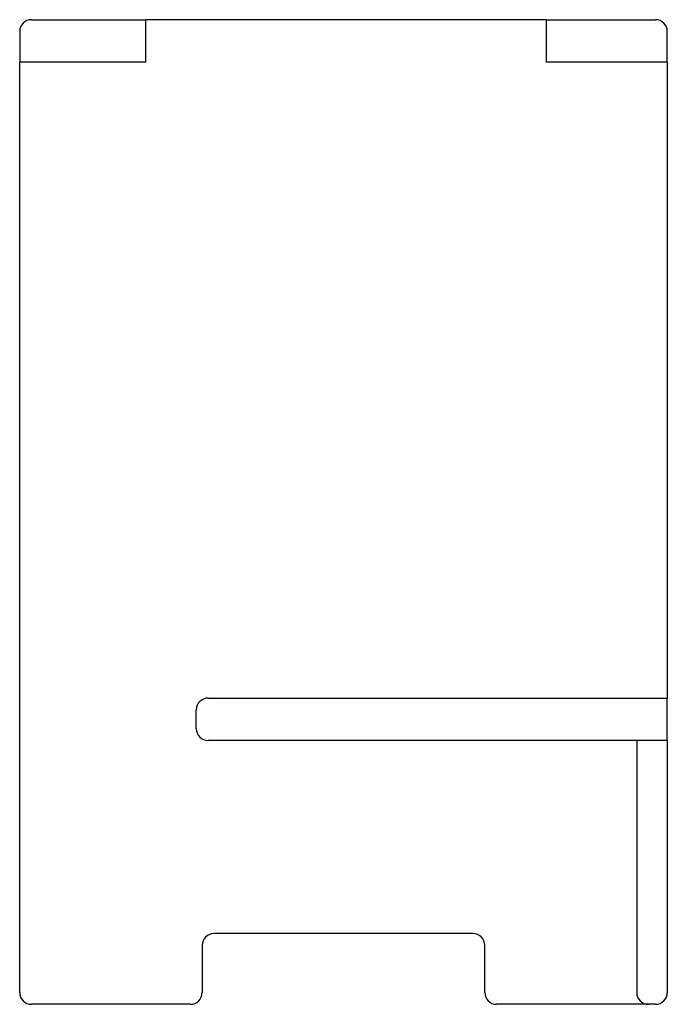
# Model space of a CAD drawing. Header units: millimetres. Extents: x 617.242 to 617.517, y 825.824 to 826.242.
import ezdxf

# ---------------------------------------------------------------- set-up
doc = ezdxf.new("R2010")
doc.units = ezdxf.units.MM
doc.layers.add('SANINDUSA', color=3, linetype='Continuous')

msp = doc.modelspace()

# ---------------------------------------------------------------- linework, layer by layer
at = {"layer": 'SANINDUSA'}
for p, q in [((617.24727, 826.24242), (617.29577, 826.24242)), ((617.29577, 826.22442), (617.29577, 826.24242)), ((617.30827, 826.24242), (617.29577, 826.24242)), ((617.45327, 826.24242), (617.30827, 826.24242)), ((617.46577, 826.24242), (617.45327, 826.24242)), ((617.46577, 826.24242), (617.46577, 826.22442)), ((617.46577, 826.24242), (617.51227, 826.24242)), ((617.24227, 826.23742), (617.24227, 826.22442)), ((617.51727, 826.22442), (617.51727, 826.23742)), ((617.24227, 825.82942), (617.24227, 826.22442)), ((617.29577, 826.22442), (617.24227, 826.22442)), ((617.51727, 826.22442), (617.46577, 826.22442)), ((617.51727, 826.22442), (617.51727, 825.95442)), ((617.32227, 825.95442), (617.51727, 825.95442)), ((617.51727, 825.93642), (617.51727, 825.95442)), ((617.31727, 825.94142), (617.31727, 825.94942)), ((617.51727, 825.93642), (617.32227, 825.93642)), ((617.50427, 825.93642), (617.50427, 825.82942)), ((617.51727, 825.93642), (617.51727, 825.82942)), ((617.43477, 825.85442), (617.32477, 825.85442)), ((617.31977, 825.84942), (617.31977, 825.82942)), ((617.43977, 825.82942), (617.43977, 825.84942)), ((617.31477, 825.82442), (617.24727, 825.82442)), ((617.50927, 825.82442), (617.44477, 825.82442)), ((617.51227, 825.82442), (617.50927, 825.82442))]:
    msp.add_line(p, q, dxfattribs=at)
for centre, start, end in [((617.24727, 826.23742), 90, 180), ((617.51227, 826.23742), 0, 90), ((617.32227, 825.94942), 90, 180), ((617.32227, 825.94142), 180, 270), ((617.32477, 825.84942), 90, 180), ((617.43477, 825.84942), 0, 90), ((617.24727, 825.82942), 180, 270), ((617.31477, 825.82942), 270, 0), ((617.44477, 825.82942), 180, 270), ((617.50927, 825.82942), 180, 270), ((617.51227, 825.82942), 270, 0)]:
    msp.add_arc(centre, 0.005, start, end, dxfattribs=at)

doc.saveas('drawing.dxf')
